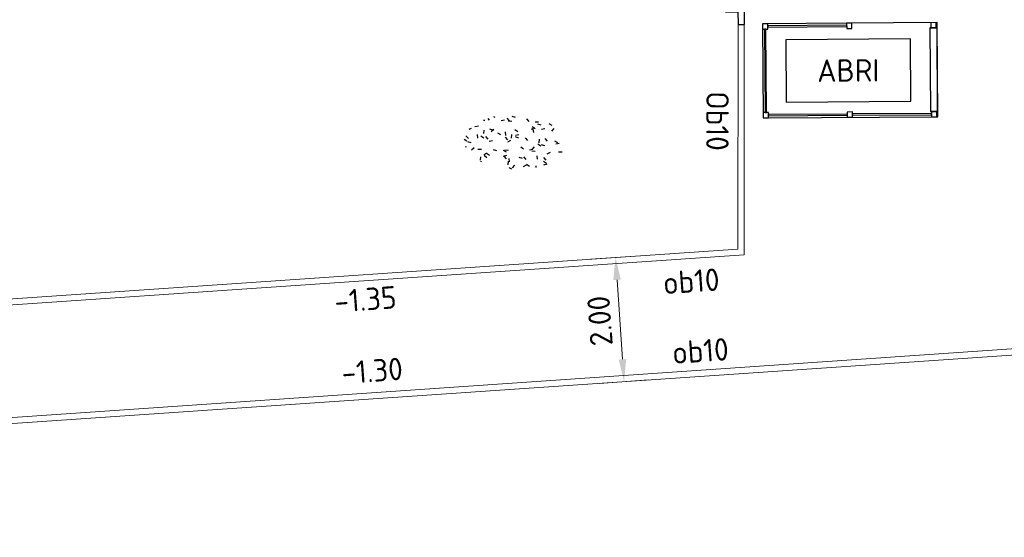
# Model space of a CAD drawing. Header units: metres. Extents: x 97990 to 98409, y 436026 to 436301.
# Tile 8 of 55: x 98042 to 98058, y 436263 to 436272. Entities that reach past the tile are written whole.
import ezdxf
from ezdxf.enums import TextEntityAlignment as Align

# ---------------------------------------------------------------- set-up
doc = ezdxf.new("R2010")
doc.units = ezdxf.units.M
for name, color, linetype, lineweight in [('N-WE-GR-GRAS-S-200', 60, 'Continuous', 25), ('N-WE-IE-MEUBILAIR_WEGMEUBILAIR-ABRI-G', 7, 'Continuous', 25), ('N-WE-VH-KANTOPSLUITING-T18', 10, 'Continuous', 18), ('N-WE-VH-KANTOPSLUITING-T18-200', 1, 'Continuous', 18), ('N-WE-VH-KANTOPSLUITING_ACHTERKANTBAND-G', 1, 'Continuous', 18), ('N-WE-VH-KANTOPSLUITING_ELEMENT_HOEKSTUK-S', 252, 'Continuous', 25), ('N-WE-VH-KANTOPSLUITING_OPSLUITBAND_100X200-G', 1, 'Continuous', 18), ('N-WE-VH-KANTOPSLUITING_OPSLUITBAND_100X200_HOEKSTUK-S', 150, 'Continuous', 25), ('N-WE-VH-M-200', 7, 'Continuous', 18), ('N-WE-VH-NAP-T18-200', 4, 'Continuous', 18)]:
    doc.layers.add(name, color=color, linetype=linetype, lineweight=lineweight)
doc.styles.add('NLCS-ISO', font='NLCS-ISO.ttf')
doc.styles.add('NLCS-ISO-M200-T18', font='NLCS-ISO.ttf', dxfattribs={"height": 0.36})
doc.dimstyles.new('NLCS-M200-T18-PIJL_L2_H0', dxfattribs={"dimscale": 0.2, "dimtxt": 2.5, "dimasz": 1.8, "dimexe": 2, "dimexo": 2, "dimgap": 0.7, "dimtad": 1, "dimzin": 0, "dimdsep": 46, "dimtxsty": 'NLCS-ISO-M200-T18', "dimcen": 0, "dimdle": 2, "dimclrd": 256, "dimclre": 256, "dimclrt": 1, "dimadec": 0, "dimazin": 0, "dimtfac": 1, "dimtdec": 3, "dimtofl": 0, "dimtmove": 0, "dimatfit": 3, "dimfxl": 2, "dimfxlon": 1, "dimtfillclr": 256, "dimtolj": 1, "dimtzin": 0, "dimlwd": -1, "dimlwe": -1, "dimarcsym": 0})

# ---------------------------------------------------------------- blocks, each defined once
blk = doc.blocks.new('SIE-WEG_ABRI-SO')
blk.add_lwpolyline([(-5, -2.5), (5, -2.5), (5, 2.5), (-5, 2.5)], close=True)
at = {"style": 'NLCS-ISO'}
blk.add_text('ABRI', height=1.8, dxfattribs=at).set_placement((0, 0), align=Align.MIDDLE_CENTER)
blk = doc.blocks.new('SVH-KANTOPSLUITING_HOEK_UITWENDIG_100X200')
for q in [(5.820766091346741e-11, 0.2999999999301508), (0.2999999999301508, 0)]:
    blk.add_line((0, 0), q)
at = {"lineweight": 25}
for p, q in [((0.1000000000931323, 0.2999999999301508), (5.820766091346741e-11, 0.2999999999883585)), ((0.1000000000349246, 0.09999999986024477), (0.1000000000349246, 0.2999999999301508)), ((0.1000000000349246, 0.09999999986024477), (0.2999999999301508, 0.09999999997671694)), ((0.2999999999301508, 0), (0.2999999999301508, 0.09999999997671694))]:
    blk.add_line(p, q, dxfattribs=at)
blk = doc.blocks.new('Abri')
for points in [[(-2.715439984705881, -0.01805379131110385), (-2.800438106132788, -0.01861890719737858), (-2.799872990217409, -0.103617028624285), (-2.714874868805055, -0.1030519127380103)], [(-2.767373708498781, -0.1034009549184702), (-2.758464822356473, -1.443371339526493), (-2.738465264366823, -1.443238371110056), (-2.747374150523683, -0.1032679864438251)], [(-1.450251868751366, -0.04214281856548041), (-2.715223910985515, -0.0505530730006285), (-2.715090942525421, -0.07055263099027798), (-1.450118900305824, -0.06214237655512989)], [(-1.36546982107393, -0.009078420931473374), (-1.450467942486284, -0.00964353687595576), (-1.449902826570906, -0.09464165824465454), (-1.364904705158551, -0.09407654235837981)], [(0.0005651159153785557, -0.08499812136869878), (-0.1154323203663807, -0.08576933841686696), (-0.1065234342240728, -1.42573972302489), (0.009474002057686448, -1.424968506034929)], [(-0.01549965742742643, -0.0001030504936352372), (-0.1004977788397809, -0.0006681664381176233), (-0.0999326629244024, -0.08566628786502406), (-0.01493454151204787, -0.08510117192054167)], [(-2.705965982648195, -1.443022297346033), (-2.790964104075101, -1.443587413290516), (-2.790398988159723, -1.528585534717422), (-2.705400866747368, -1.52802041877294)], [(-1.440777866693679, -1.467111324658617), (-2.705749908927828, -1.475521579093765), (-2.705616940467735, -1.495521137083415), (-1.440644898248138, -1.487110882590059)], [(-1.355995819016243, -1.43404692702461), (-1.440993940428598, -1.434612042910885), (-1.440428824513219, -1.519610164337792), (-1.355430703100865, -1.519045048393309)], [(-0.09080770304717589, -1.458135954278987), (-1.355779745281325, -1.466546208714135), (-1.355646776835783, -1.486545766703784), (-0.09067473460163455, -1.478135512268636)], [(-0.00602565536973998, -1.42507155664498), (-0.0910237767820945, -1.425636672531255), (-0.09045866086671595, -1.510634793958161), (-0.005460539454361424, -1.510069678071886)], [(-0.00602565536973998, -1.425071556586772), (-0.0910237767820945, -1.425636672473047), (-0.09045866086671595, -1.510634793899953), (-0.005460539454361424, -1.510069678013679)]]:
    blk.add_lwpolyline(points, close=True)
at = {"layer": 'N-WE-IE-MEUBILAIR_WEGMEUBILAIR-ABRI-G'}
blk.add_lwpolyline([(-2.800438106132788, -0.01861890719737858), (-2.790398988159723, -1.528585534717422), (0.010039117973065, -1.509966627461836), (0, 0)], close=True, dxfattribs=at)
blk = doc.blocks.new('*D215')
at = {"layer": 'Defpoints', "color": 0, "ltscale": 0.2, "transparency": 16777216}
for p in [(98031.80865631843, 436266.5072103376), (98052.01718364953, 436265.8881425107), (98031.94546809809, 436264.5118951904)]:
    blk.add_point(p, dxfattribs=at)
at = {"layer": 'N-WE-VH-M-200', "ltscale": 0.2, "transparency": 16777216}
for p, q in [((98051.48130884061, 436267.8560953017), (98052.27943489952, 436267.9108200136)), ((98051.9049979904, 436267.5243009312), (98051.99255752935, 436266.2472992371)), ((98051.61812062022, 436265.8607801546), (98052.41624667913, 436265.9155048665))]:
    blk.add_line(p, q, dxfattribs=at)
for points in [[(98051.84513853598, 436267.5201965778), (98051.96485744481, 436267.5284052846), (98051.88037187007, 436267.8834576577)], [(98051.93269807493, 436266.2431948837), (98052.05241698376, 436266.2514035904), (98052.01718364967, 436265.8881425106)]]:
    blk.add_solid(points, dxfattribs=at)
at = {"layer": 'N-WE-VH-M-200', "color": 1, "ltscale": 0.2, "transparency": 16777216, "insert": (98051.62952733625, 436266.8639101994), "char_height": 0.36, "attachment_point": 5, "rotation": 93.92243192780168, "style": 'NLCS-ISO-M200-T18'}
blk.add_mtext('\\A1;2.00', dxfattribs=at)
blk = doc.blocks.new('*D216')
at = {"layer": 'Defpoints', "color": 0, "ltscale": 0.2, "transparency": 16777216}
for p in [(98046.35552102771, 436267.5046379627), (98066.56404835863, 436266.8855701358), (98046.49233280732, 436265.5093228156)]:
    blk.add_point(p, dxfattribs=at)
at = {"layer": 'N-WE-VH-M-200', "ltscale": 0.2, "transparency": 16777216}
for p, q in [((98066.02817354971, 436268.8535229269), (98066.82629960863, 436268.9082476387)), ((98066.4518626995, 436268.5217285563), (98066.53942223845, 436267.2447268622)), ((98066.16498532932, 436266.8582077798), (98066.96311138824, 436266.9129324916))]:
    blk.add_line(p, q, dxfattribs=at)
for points in [[(98066.39200324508, 436268.5176242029), (98066.51172215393, 436268.5258329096), (98066.42723657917, 436268.8808852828)], [(98066.47956278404, 436267.2406225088), (98066.59928169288, 436267.2488312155), (98066.56404835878, 436266.8855701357)]]:
    blk.add_solid(points, dxfattribs=at)
at = {"layer": 'N-WE-VH-M-200', "color": 1, "ltscale": 0.2, "transparency": 16777216, "insert": (98066.17639204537, 436267.8613378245), "char_height": 0.36, "attachment_point": 5, "rotation": 93.92243192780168, "style": 'NLCS-ISO-M200-T18'}
blk.add_mtext('\\A1;2.00', dxfattribs=at)
blk = doc.blocks.new('SGR-GRAS_01_KL-SO')
h = blk.add_hatch()
h.set_pattern_fill('AGR-GRAS_01', color=256, scale=0.075, pattern_type=2)
h.set_pattern_definition([(0, (0, 0), (1.875, 1.875), [0.225, -1.5]), (45, (0.75, 0.375), (-0.2121320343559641, 3.500178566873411), [0.225, -1.5]), (29.99999999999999, (0.15, 0.225), (0.4264900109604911, 2.411297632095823), [0.225, -1.5]), (15, (0.6, 0.8999999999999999), (0.7230506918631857, 1.358426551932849), [0.225, -1.5]), (135, (0.3, 3.75), (-0.05303300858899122, -1.219759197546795), [0.225, -1.5]), (150, (2.25, 0.75), (0.4044228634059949, -1.099519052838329), [0.225, -1.5]), (165, (0.45, 0.075), (0.2689726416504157, -1.314402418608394), [0.225, -1.5]), (85, (0.75, 0.75), (-1.636270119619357, 1.950030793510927), [0.225, -1.5]), (99.99999999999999, (0, 0), (-2.085220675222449, 1.4600872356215), [0.225, -1.5])])
edge = h.paths.add_edge_path()
edge.add_ellipse((0, 0), major_axis=(-3.25, 1.642295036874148e-15), ratio=0.5384615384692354, start_angle=0, end_angle=359.9999999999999)
at = {"style": 'NLCS-ISO'}
blk.add_attdef('TYPE', text='', height=1.8, dxfattribs=at).set_placement((4.25, -1.446759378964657e-15), align=Align.MIDDLE_LEFT)

msp = doc.modelspace()

# ---------------------------------------------------------------- linework, layer by layer
at = {"layer": 'N-WE-VH-KANTOPSLUITING_ACHTERKANTBAND-G', "ltscale": 0.5}
for p, q in [((98053.84565508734, 436268.0182102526), (98053.84589002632, 436271.622012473)), ((98016.26602523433, 436265.4415064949), (98053.84565508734, 436268.0182102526)), ((98015.57635041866, 436263.3895220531), (98069.108, 436267.06))]:
    msp.add_line(p, q, dxfattribs=at)
at = {"layer": 'N-WE-VH-KANTOPSLUITING_OPSLUITBAND_100X200-G', "ltscale": 0.5}
for p, q in [((98053.94564900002, 436267.9248316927), (98053.94589002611, 436271.6220059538)), ((98016.23154149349, 436265.3389072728), (98053.94564900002, 436267.9248316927)), ((98015.61083415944, 436263.4921212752), (98069.20025807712, 436267.1665606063))]:
    msp.add_line(p, q, dxfattribs=at)

# ---------------------------------------------------------------- block references
at = {"layer": 'N-WE-GR-GRAS-S-200', "xscale": 0.25, "yscale": 0.25, "zscale": 0.25, "rotation": 357.9839532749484}
msp.add_blockref('SGR-GRAS_01_KL-SO', (98050.26503283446, 436269.7343614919), dxfattribs=at)
at = {"layer": 'N-WE-IE-MEUBILAIR_WEGMEUBILAIR-ABRI-G', "xscale": 0.2000000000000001, "yscale": 0.2000000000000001, "zscale": 0.2000000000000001, "rotation": 0.380929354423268}
msp.add_blockref('SIE-WEG_ABRI-SO', (98055.61563541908, 436270.8850228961), dxfattribs=at)
at = {"layer": 'N-WE-VH-KANTOPSLUITING_ELEMENT_HOEKSTUK-S', "rotation": 180.36097079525}
msp.add_blockref('SVH-KANTOPSLUITING_HOEK_UITWENDIG_100X200', (98053.944, 436271.922), dxfattribs=at)
at = {"layer": 'N-WE-VH-KANTOPSLUITING_OPSLUITBAND_100X200_HOEKSTUK-S'}
msp.add_blockref('Abri', (98057.04002416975, 436271.6526445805), dxfattribs=at)

# ---------------------------------------------------------------- texts
at = {"layer": 'N-WE-VH-KANTOPSLUITING-T18', "style": 'NLCS-ISO'}
msp.add_text('Ob10', height=0.3599999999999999, rotation=269.8391171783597, dxfattribs=at).set_placement((98053.33761829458, 436270.551264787))
at = {"layer": 'N-WE-VH-KANTOPSLUITING-T18-200', "style": 'NLCS-ISO-M200-T18'}
for p in [(98052.65429231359, 436267.2902790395), (98052.80167664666, 436266.1716465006)]:
    msp.add_text('ob10', height=0.36, rotation=3.938197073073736, dxfattribs=at).set_placement(p)
at = {"layer": 'N-WE-VH-NAP-T18-200', "ltscale": 0.2, "style": 'NLCS-ISO-M200-T18'}
for s, p in [('-1.35', (98047.38198434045, 436266.993779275)), ('-1.30', (98047.49759977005, 436265.8463738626))]:
    msp.add_text(s, height=0.36, rotation=4.298867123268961, dxfattribs=at).set_placement(p)

# ---------------------------------------------------------------- dimensions: what is measured, and where the dimension line sits
at = {"layer": 'N-WE-VH-M-200', "ltscale": 0.2}
for base, p1, p2, angle, picture, middle in [((98066.56404835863, 436266.8855701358), (98046.35552102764, 436267.5046379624), (98046.49233280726, 436265.5093228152), 93.92243192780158, '*D216', (98066.17639204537, 436267.8613378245)), ((98052.01718364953, 436265.8881425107), (98031.8086563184, 436266.5072103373), (98031.94546809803, 436264.5118951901), 93.9224319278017, '*D215', (98051.62952733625, 436266.8639101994))]:
    dim = msp.add_linear_dim(base=base, p1=p1, p2=p2, angle=angle, dimstyle='NLCS-M200-T18-PIJL_L2_H0', dxfattribs=at)
    dim.commit()
    dim.dimension.update_dxf_attribs({"geometry": picture, "text_midpoint": middle})

doc.saveas('drawing.dxf')
